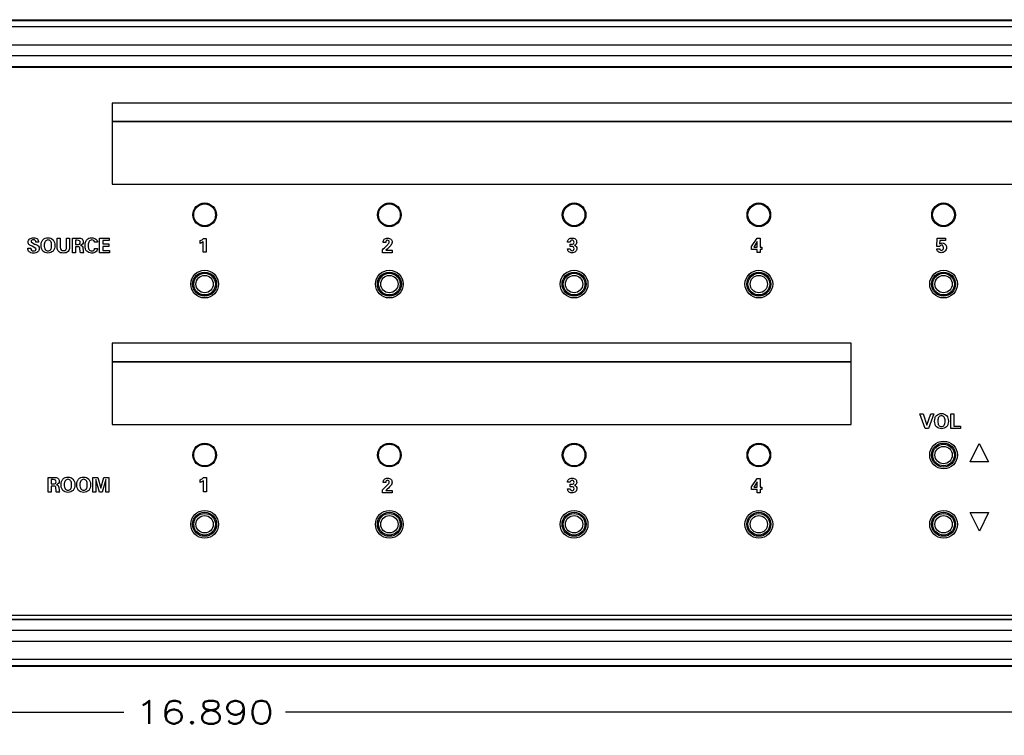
# Model space of a CAD drawing. Header units: inches. Extents: x 0 to 34, y 0 to 22.
# Tile 17 of 27: x 14.7 to 20, y 4 to 7.8. Entities that reach past the tile are written whole.
import ezdxf
from ezdxf.enums import TextEntityAlignment as Align

# ---------------------------------------------------------------- set-up
doc = ezdxf.new("R2010")
doc.units = ezdxf.units.IN
doc.header["$LTSCALE"] = 1.87
doc.header["$MEASUREMENT"] = 0
doc.layers.get('0').update_dxf_attribs({"linetype": 'CONTINUOUS'})
doc.layers.add('3_ALL_AXES', color=7, linetype='CONTINUOUS')
doc.layers.add('5_ALL_CURVES', color=7, linetype='CONTINUOUS')
doc.styles.get("Standard").update_dxf_attribs({"font": 'SIMPLEX.SHX'})
doc.dimstyles.new('DIMSTYLE_1', dxfattribs={"dimtxt": 0.125, "dimasz": 0.18, "dimexe": 0.18, "dimexo": 0.0625, "dimgap": 0.09, "dimtad": 0, "dimtih": 1, "dimtoh": 1, "dimdec": 3, "dimzin": 4, "dimdsep": 46, "dimtxsty": 'Standard', "dimblk": '_FILLED', "dimblk1": '_FILLED', "dimblk2": '_FILLED', "dimcen": 0.09, "dimadec": 0, "dimazin": 0, "dimtp": 0.001, "dimtm": 0.001, "dimtfac": 1, "dimtdec": 3, "dimtofl": 0, "dimtmove": 0, "dimatfit": 3, "dimldrblk": '_FILLED', "dimfxl": 0, "dimtolj": 1, "dimtzin": 4, "dimarcsym": 0})

# ---------------------------------------------------------------- blocks, each defined once
blk = doc.blocks.new('_FILLED')
at = {"color": 0, "linetype": 'ByBlock'}
blk.add_solid([(0, 0), (-1, 0.174), (-1, -0.174)], dxfattribs=at)
blk = doc.blocks.new('*D2')
at = {"color": 5}
for p, q in [((7.2129, 4.3237), (7.2129, 3.9627)), ((24.1029, 4.2824), (24.1029, 3.9627)), ((7.2129, 4.0877), (15.2204, 4.0877)), ((24.1029, 4.0877), (16.0954, 4.0877))]:
    blk.add_line(p, q, dxfattribs=at)
at = {"color": 5, "xscale": 0.18, "yscale": 0.18, "zscale": 0.18, "rotation": 180}
blk.add_blockref('_FILLED', (7.2129, 4.0877), dxfattribs=at)
at = {"color": 5, "xscale": 0.18, "yscale": 0.18, "zscale": 0.18}
blk.add_blockref('_FILLED', (24.1029, 4.0877), dxfattribs=at)
at = {"color": 5, "width": 1.26}
blk.add_text('16.890', height=0.125, dxfattribs=at).set_placement((15.2829, 4.0252), (16.0329, 4.0252), align=Align.FIT)

msp = doc.modelspace()

# ---------------------------------------------------------------- linework, layer by layer
at = {"color": 8}
for p, q in [((7.3328, 7.8357), (23.983, 7.8357)), ((7.3379, 7.8306), (23.9778, 7.8306)), ((23.947, 7.797), (7.3688, 7.797)), ((23.947, 7.6986), (7.3688, 7.6986)), ((7.4763, 7.6422), (23.8395, 7.6422)), ((7.4763, 7.5823), (23.8395, 7.5823)), ((23.8385, 7.5813), (7.4772, 7.5813)), ((23.8154, 7.5777), (7.5004, 7.5777)), ((15.1579, 7.3847), (15.1579, 7.2847)), ((21.1579, 7.3847), (15.1579, 7.3847)), ((15.1579, 7.2847), (21.1579, 7.2847)), ((15.1579, 6.0847), (15.1579, 5.9847)), ((19.1579, 6.0847), (15.1579, 6.0847)), ((19.1579, 5.9847), (19.1579, 6.0847)), ((15.1579, 5.9847), (19.1579, 5.9847)), ((23.8395, 4.5891), (7.4763, 4.5891)), ((7.4772, 4.5901), (23.8385, 4.5901)), ((7.5004, 4.6127), (23.8154, 4.6127)), ((23.8395, 4.5292), (7.4763, 4.5292)), ((7.3688, 4.4728), (23.947, 4.4728)), ((7.3688, 4.3744), (23.947, 4.3744)), ((23.983, 4.3357), (7.3328, 4.3357)), ((7.3379, 4.3408), (23.9778, 4.3408))]:
    msp.add_line(p, q, dxfattribs=at)
at = {"color": 5}
for p, q in [((14.7184, 6.6334), (14.7377, 6.6206)), ((14.7377, 6.6206), (14.7387, 6.6202)), ((14.7594, 6.6317), (14.7448, 6.6317)), ((14.7594, 6.6321), (14.7594, 6.6317)), ((14.8596, 6.6048), (14.8596, 6.654)), ((14.8596, 6.654), (14.8763, 6.654)), ((14.8763, 6.654), (14.8763, 6.6036)), ((14.9108, 6.6043), (14.9108, 6.654)), ((14.9108, 6.654), (14.927, 6.654)), ((14.927, 6.654), (14.927, 6.6048)), ((14.9418, 6.574), (14.9418, 6.654)), ((14.9418, 6.654), (14.9744, 6.654)), ((14.9582, 6.6416), (14.9582, 6.6192)), ((14.9681, 6.6416), (14.9582, 6.6416)), ((14.9582, 6.6192), (14.9681, 6.6192)), ((15.0779, 6.6309), (15.0624, 6.6309)), ((15.0896, 6.574), (15.0896, 6.654)), ((15.0896, 6.654), (15.1416, 6.654)), ((15.1066, 6.6408), (15.1066, 6.6219)), ((15.1416, 6.6408), (15.1066, 6.6408)), ((15.1066, 6.6219), (15.1394, 6.6219)), ((15.1394, 6.6219), (15.1394, 6.6089)), ((15.1416, 6.654), (15.1416, 6.6408)), ((15.6338, 6.6252), (15.6338, 6.64)), ((15.6508, 6.577), (15.6508, 6.6344)), ((15.6523, 6.6511), (15.6668, 6.6511)), ((15.6668, 6.6511), (15.6668, 6.577)), ((16.6236, 6.6305), (16.6236, 6.6314)), ((16.638, 6.6305), (16.6236, 6.6305)), ((17.6371, 6.6322), (17.6226, 6.6322)), ((17.6372, 6.6206), (17.6431, 6.6206)), ((17.6372, 6.6077), (17.6372, 6.6206)), ((18.6187, 6.6077), (18.6485, 6.6527)), ((18.6497, 6.6347), (18.6305, 6.6049)), ((18.6485, 6.6527), (18.6649, 6.6527)), ((18.6497, 6.6049), (18.6497, 6.6347)), ((18.6649, 6.6527), (18.6649, 6.6049)), ((19.6217, 6.6079), (19.6234, 6.6534)), ((19.6234, 6.6534), (19.6688, 6.6534)), ((19.6378, 6.6409), (19.6367, 6.622)), ((19.6688, 6.6409), (19.6378, 6.6409)), ((19.6688, 6.6534), (19.6688, 6.6409)), ((14.7, 6.5989), (14.7, 6.6)), ((14.7, 6.6), (14.7165, 6.6)), ((14.746, 6.595), (14.7276, 6.6089)), ((14.9582, 6.574), (14.9418, 6.574)), ((14.9582, 6.6062), (14.9582, 6.574)), ((14.9727, 6.6062), (14.9582, 6.6062)), ((14.984, 6.5838), (14.9829, 6.5959)), ((15.0044, 6.574), (14.9862, 6.574)), ((14.999, 6.599), (15.0004, 6.5874)), ((15.0625, 6.598), (15.0783, 6.598)), ((15.1428, 6.574), (15.0896, 6.574)), ((15.1066, 6.6089), (15.1066, 6.5873)), ((15.1394, 6.6089), (15.1066, 6.6089)), ((15.1066, 6.5873), (15.1428, 6.5873)), ((15.1428, 6.5873), (15.1428, 6.574)), ((15.6668, 6.577), (15.6508, 6.577)), ((16.6206, 6.5909), (16.6251, 6.5951)), ((16.6206, 6.5747), (16.6206, 6.5909)), ((16.6731, 6.5747), (16.6206, 6.5747)), ((16.638, 6.5878), (16.6731, 6.5878)), ((16.6731, 6.5878), (16.6731, 6.5747)), ((17.6229, 6.5959), (17.6372, 6.5959)), ((17.6229, 6.5944), (17.6229, 6.5959)), ((17.6428, 6.6077), (17.6372, 6.6077)), ((18.6187, 6.5921), (18.6187, 6.6077)), ((18.6497, 6.5921), (18.6187, 6.5921)), ((18.6305, 6.6049), (18.6497, 6.6049)), ((18.6497, 6.5753), (18.6497, 6.5921)), ((18.6649, 6.5753), (18.6497, 6.5753)), ((18.6649, 6.6049), (18.6744, 6.6049)), ((18.6744, 6.5921), (18.6649, 6.5921)), ((18.6649, 6.5921), (18.6649, 6.5753)), ((18.6744, 6.6049), (18.6744, 6.5921)), ((19.6214, 6.5954), (19.6379, 6.5954)), ((19.6214, 6.5952), (19.6214, 6.5954)), ((19.6377, 6.6079), (19.6217, 6.6079)), ((19.5291, 5.703), (19.5473, 5.703)), ((19.5577, 5.623), (19.5291, 5.703)), ((19.5473, 5.703), (19.568, 5.6405)), ((19.568, 5.6405), (19.5882, 5.703)), ((19.6053, 5.703), (19.5764, 5.623)), ((19.5882, 5.703), (19.6053, 5.703)), ((19.6968, 5.703), (19.7135, 5.703)), ((19.6968, 5.623), (19.6968, 5.703)), ((19.7135, 5.703), (19.7135, 5.6366)), ((19.5764, 5.623), (19.5577, 5.623)), ((19.7489, 5.623), (19.6968, 5.623)), ((19.7135, 5.6366), (19.7489, 5.6366)), ((19.7489, 5.6366), (19.7489, 5.623)), ((19.8021, 5.4423), (19.8512, 5.5428)), ((19.8512, 5.5428), (19.9007, 5.4422)), ((19.9007, 5.4422), (19.8021, 5.4423)), ((14.8111, 5.2787), (14.8111, 5.3587)), ((14.8111, 5.3587), (14.8437, 5.3587)), ((14.8276, 5.3463), (14.8276, 5.3239)), ((14.8375, 5.3463), (14.8276, 5.3463)), ((15.0529, 5.2787), (15.0529, 5.3587)), ((15.0529, 5.3587), (15.0794, 5.3587)), ((15.068, 5.3463), (15.068, 5.2787)), ((15.0885, 5.2787), (15.068, 5.3463)), ((15.0794, 5.3587), (15.0959, 5.3009)), ((15.0959, 5.3009), (15.1122, 5.3587)), ((15.1237, 5.3463), (15.1032, 5.2787)), ((15.1122, 5.3587), (15.1392, 5.3587)), ((15.1237, 5.2787), (15.1237, 5.3463)), ((15.1392, 5.3587), (15.1392, 5.2787)), ((15.6336, 5.3302), (15.6336, 5.3457)), ((15.6509, 5.2799), (15.6509, 5.3399)), ((15.6524, 5.3573), (15.6671, 5.3573)), ((15.6671, 5.3573), (15.6671, 5.2799)), ((16.6236, 5.3311), (16.6236, 5.3319)), ((16.638, 5.3311), (16.6236, 5.3311)), ((17.6371, 5.3328), (17.6226, 5.3328)), ((18.6187, 5.3083), (18.6485, 5.3533)), ((18.6497, 5.3353), (18.6305, 5.3055)), ((18.6485, 5.3533), (18.6649, 5.3533)), ((18.6497, 5.3055), (18.6497, 5.3353)), ((18.6649, 5.3533), (18.6649, 5.3055)), ((14.8276, 5.2787), (14.8111, 5.2787)), ((14.8276, 5.3239), (14.8375, 5.3239)), ((14.8276, 5.3109), (14.8276, 5.2787)), ((14.8421, 5.3109), (14.8276, 5.3109)), ((14.8534, 5.2884), (14.8523, 5.3005)), ((14.8738, 5.2787), (14.8556, 5.2787)), ((14.8683, 5.3037), (14.8697, 5.2921)), ((15.068, 5.2787), (15.0529, 5.2787)), ((15.1032, 5.2787), (15.0885, 5.2787)), ((15.1392, 5.2787), (15.1237, 5.2787)), ((15.6671, 5.2799), (15.6509, 5.2799)), ((16.6206, 5.2915), (16.6251, 5.2956)), ((16.6206, 5.2753), (16.6206, 5.2915)), ((16.638, 5.2884), (16.6731, 5.2884)), ((16.6731, 5.2884), (16.6731, 5.2753)), ((17.6229, 5.2965), (17.6372, 5.2965)), ((17.6229, 5.295), (17.6229, 5.2965)), ((17.6372, 5.3212), (17.6431, 5.3212)), ((17.6372, 5.3083), (17.6372, 5.3212)), ((17.6428, 5.3083), (17.6372, 5.3083)), ((18.6187, 5.2927), (18.6187, 5.3083)), ((18.6497, 5.2927), (18.6187, 5.2927)), ((18.6305, 5.3055), (18.6497, 5.3055)), ((18.6497, 5.2759), (18.6497, 5.2927)), ((18.6649, 5.3055), (18.6744, 5.3055)), ((18.6744, 5.2927), (18.6649, 5.2927)), ((18.6649, 5.2927), (18.6649, 5.2759)), ((18.6744, 5.3055), (18.6744, 5.2927)), ((16.6731, 5.2753), (16.6206, 5.2753)), ((18.6649, 5.2759), (18.6497, 5.2759)), ((19.8021, 5.1678), (19.9007, 5.1678)), ((19.8517, 5.0673), (19.8021, 5.1678)), ((19.9007, 5.1678), (19.8517, 5.0673))]:
    msp.add_line(p, q, dxfattribs=at)
at = {"color": 8}
for centre, radius in [((15.6579, 6.7797), 0.059), ((16.6579, 6.7797), 0.059), ((17.6579, 6.7797), 0.059), ((18.6579, 6.7797), 0.059), ((19.6579, 6.7797), 0.059), ((15.6579, 6.4047), 0.065), ((15.6579, 6.4047), 0.0587), ((15.6579, 6.4047), 0.0469), ((16.6579, 6.4047), 0.065), ((16.6579, 6.4047), 0.0587), ((16.6579, 6.4047), 0.0469), ((17.6579, 6.4047), 0.065), ((17.6579, 6.4047), 0.0587), ((17.6579, 6.4047), 0.0469), ((18.6579, 6.4047), 0.065), ((18.6579, 6.4047), 0.0587), ((18.6579, 6.4047), 0.0469), ((19.6579, 6.4047), 0.065), ((19.6579, 6.4047), 0.0587), ((19.6579, 6.4047), 0.0469), ((19.6579, 5.4797), 0.065), ((15.6579, 5.4797), 0.059), ((16.6579, 5.4797), 0.059), ((17.6579, 5.4797), 0.059), ((18.6579, 5.4797), 0.059), ((19.6579, 5.4797), 0.0587), ((19.6579, 5.4797), 0.0469), ((15.6579, 5.1047), 0.065), ((15.6579, 5.1047), 0.0587), ((15.6579, 5.1047), 0.0469), ((16.6579, 5.1047), 0.065), ((16.6579, 5.1047), 0.0587), ((16.6579, 5.1047), 0.0469), ((17.6579, 5.1047), 0.065), ((17.6579, 5.1047), 0.0587), ((17.6579, 5.1047), 0.0469), ((18.6579, 5.1047), 0.065), ((18.6579, 5.1047), 0.0587), ((18.6579, 5.1047), 0.0469), ((19.6579, 5.1047), 0.065), ((19.6579, 5.1047), 0.0587), ((19.6579, 5.1047), 0.0469)]:
    msp.add_circle(centre, radius, dxfattribs=at)
at = {"color": 5}
for points, start_tangent, end_tangent in [([(14.7276, 6.6089), (14.7258, 6.6095), (14.7242, 6.6101), (14.7153, 6.6136), (14.7093, 6.617), (14.7042, 6.6234), (14.7024, 6.632), (14.7104, 6.6491), (14.7323, 6.6554), (14.7446, 6.6537)], (-0.940714, 0.3392), (0.949541, -0.313642)), ([(14.7387, 6.6202), (14.7582, 6.6102), (14.7628, 6.5965), (14.7544, 6.579), (14.7311, 6.5726), (14.7175, 6.5743), (14.7156, 6.5749)], (0.947582, -0.319512), (-0.94523, 0.326404)), ([(14.7448, 6.6317), (14.7408, 6.6411), (14.7312, 6.6444), (14.7218, 6.6416), (14.7183, 6.6342), (14.7184, 6.6334)], (-0.087894, 0.99613), (0.128268, -0.99174)), ([(14.7446, 6.6537), (14.7523, 6.6493), (14.7594, 6.6321)], (0.949541, -0.313642), (0, -1)), ([(14.7723, 6.6144), (14.7748, 6.6315), (14.7824, 6.6443), (14.8098, 6.6552), (14.8371, 6.6443), (14.8471, 6.6144), (14.8471, 6.6124)], (0.003597, 0.999994), (-0.015289, -0.999883)), ([(14.8471, 6.6124), (14.8446, 6.597), (14.8372, 6.5837), (14.8098, 6.5726), (14.7822, 6.5837), (14.7747, 6.5969), (14.7723, 6.6144)], (-0.015289, -0.999883), (0.003597, 0.999994)), ([(14.8296, 6.6143), (14.8283, 6.6269), (14.8245, 6.6361), (14.8097, 6.6437), (14.7949, 6.6361), (14.791, 6.6269), (14.7898, 6.6143)], (-0.000903, 1), (-0.001258, -0.999999)), ([(14.7898, 6.6143), (14.791, 6.6015), (14.7949, 6.5922), (14.8097, 6.5846), (14.8245, 6.5922), (14.8283, 6.6015), (14.8296, 6.6143)], (-0.001258, -0.999999), (-0.000903, 1)), ([(14.9681, 6.6192), (14.9809, 6.6217), (14.9844, 6.6302), (14.9811, 6.6391), (14.9681, 6.6416)], (1, 0), (-1, 0)), ([(14.9744, 6.654), (14.9945, 6.6491), (15.0009, 6.6339), (14.9973, 6.6207), (14.9857, 6.6141)], (1, 0), (-0.97148, -0.237122)), ([(14.9857, 6.6141), (14.9951, 6.6101), (14.999, 6.599)], (0.993783, -0.111333), (0.12127, -0.99262)), ([(15.0783, 6.598), (15.0693, 6.5791), (15.0463, 6.5726), (15.0309, 6.5753), (15.0197, 6.5831), (15.0129, 6.5959), (15.0106, 6.6137), (15.011, 6.6209)], (-0.068164, -0.997674), (0.092697, 0.995694)), ([(15.011, 6.6209), (15.013, 6.6315), (15.02, 6.6446), (15.0313, 6.6526), (15.0466, 6.6553), (15.069, 6.6488), (15.0779, 6.6309)], (0.092697, 0.995694), (0.049989, -0.99875)), ([(15.0624, 6.6309), (15.0581, 6.6401), (15.0473, 6.6436), (15.0325, 6.6361), (15.0288, 6.6268), (15.0275, 6.614), (15.0277, 6.6081)], (-0.047175, 0.998887), (0.076346, -0.997081)), ([(15.6338, 6.64), (15.6439, 6.6451), (15.6523, 6.6511)], (0.920517, 0.390702), (0.759091, 0.650985)), ([(15.6508, 6.6344), (15.6416, 6.6286), (15.6338, 6.6252)], (-0.823793, -0.566891), (-0.945879, -0.324521)), ([(16.6236, 6.6314), (16.6301, 6.6474), (16.6481, 6.6534), (16.666, 6.6478), (16.6727, 6.6328), (16.6727, 6.6317)], (0, 1), (-0.03492, -0.99939)), ([(16.6251, 6.5951), (16.6488, 6.6189), (16.6572, 6.6331), (16.6547, 6.6397), (16.6483, 6.6422), (16.6412, 6.6397)], (0.738906, 0.673808), (-0.727074, -0.686559)), ([(16.6412, 6.6397), (16.6408, 6.6393), (16.638, 6.6305)], (-0.727074, -0.686559), (-0.03623, -0.999343)), ([(16.6727, 6.6317), (16.6656, 6.6144), (16.638, 6.5878)], (-0.03492, -0.99939), (-0.767254, -0.641343)), ([(17.6226, 6.6322), (17.6291, 6.6483), (17.6473, 6.654), (17.6655, 6.648), (17.6722, 6.6317), (17.6722, 6.6309)], (0.010716, 0.999943), (-0.021052, -0.999778)), ([(17.6471, 6.6427), (17.6399, 6.6398), (17.6371, 6.6322)], (-1, 0.000359), (-0.023479, -0.999724)), ([(17.6592, 6.6146), (17.6693, 6.6085), (17.6727, 6.5972), (17.6654, 6.5805), (17.6463, 6.574), (17.6379, 6.575)], (0.968966, -0.247194), (-0.968888, 0.247501)), ([(17.6431, 6.6206), (17.6543, 6.623), (17.6575, 6.6313), (17.6547, 6.6397), (17.6471, 6.6427)], (1, 0), (-1, 0.000359)), ([(17.6722, 6.6309), (17.669, 6.6207), (17.6592, 6.6146)], (-0.021052, -0.999778), (-0.962729, -0.270469)), ([(19.6367, 6.622), (19.6432, 6.6261), (19.6506, 6.6273), (19.6671, 6.6206), (19.6735, 6.603), (19.6657, 6.5825), (19.6648, 6.5817)], (0.741874, 0.67054), (-0.743626, -0.668596)), ([(19.6574, 6.6034), (19.6546, 6.6121), (19.6474, 6.6159), (19.6415, 6.6138), (19.6377, 6.6079)], (-0.042093, 0.999114), (-0.313613, -0.949551)), ([(14.7156, 6.5749), (14.7078, 6.5792), (14.7, 6.5989)], (-0.94523, 0.326404), (0, 1)), ([(14.7165, 6.6), (14.7203, 6.588), (14.732, 6.584), (14.7421, 6.5871), (14.746, 6.595)], (0, -1), (0.002956, 0.999996)), ([(14.927, 6.6048), (14.9187, 6.5807), (14.9082, 6.5747), (14.8933, 6.5728), (14.8784, 6.5747), (14.8679, 6.5806), (14.8596, 6.6048)], (0, -1), (0, 1)), ([(14.8763, 6.6036), (14.8807, 6.5903), (14.8938, 6.5859), (14.9067, 6.5904), (14.9108, 6.6043)], (0, -1), (0, 1)), ([(14.9829, 6.5959), (14.9807, 6.6047), (14.9727, 6.6062)], (-0.088575, 0.996069), (-1, 0)), ([(14.9862, 6.574), (14.9849, 6.5778), (14.984, 6.5838)], (-0.445966, 0.89505), (-0.08854, 0.996073)), ([(15.0004, 6.5874), (15.002, 6.5794), (15.0044, 6.574)], (0.129131, -0.991628), (0.579726, -0.814812)), ([(15.0277, 6.6081), (15.0287, 6.6008), (15.0324, 6.5916), (15.0474, 6.5843), (15.058, 6.5881), (15.0625, 6.598)], (0.076346, -0.997081), (0.070369, 0.997521)), ([(17.6379, 6.575), (17.6292, 6.5795), (17.6229, 6.5944)], (-0.968888, 0.247501), (0, 1)), ([(17.6372, 6.5959), (17.6399, 6.5883), (17.647, 6.5855), (17.6547, 6.5886), (17.6575, 6.597), (17.6575, 6.5975)], (0.023193, -0.999731), (-0.050081, 0.998745)), ([(17.6575, 6.5975), (17.6543, 6.6053), (17.6428, 6.6077)], (-0.050081, 0.998745), (-1, 0)), ([(19.6648, 6.5817), (19.6452, 6.5746), (19.6279, 6.5803), (19.6214, 6.5952)], (-0.743626, -0.668596), (0, 1)), ([(19.6379, 6.5954), (19.6402, 6.5893), (19.6462, 6.5871), (19.6544, 6.5912), (19.6574, 6.6023), (19.6574, 6.6034)], (0.027139, -0.999632), (-0.042093, 0.999114)), ([(19.6093, 5.6634), (19.6117, 5.6805), (19.6193, 5.6933), (19.6467, 5.7042), (19.6741, 5.6933), (19.6841, 5.6634), (19.6841, 5.6614)], (0.003597, 0.999994), (-0.015289, -0.999883)), ([(19.6841, 5.6614), (19.6816, 5.646), (19.6742, 5.6328), (19.6467, 5.6217), (19.6192, 5.6327), (19.6117, 5.6459), (19.6093, 5.6634)], (-0.015289, -0.999883), (0.003597, 0.999994)), ([(19.6665, 5.6633), (19.6653, 5.676), (19.6614, 5.6852), (19.6466, 5.6927), (19.6319, 5.6852), (19.628, 5.676), (19.6268, 5.6633)], (-0.000903, 1), (-0.001258, -0.999999)), ([(19.6268, 5.6633), (19.628, 5.6505), (19.6319, 5.6412), (19.6466, 5.6336), (19.6615, 5.6412), (19.6653, 5.6505), (19.6665, 5.6633)], (-0.001258, -0.999999), (-0.000903, 1)), ([(14.8375, 5.3239), (14.8503, 5.3263), (14.8537, 5.3349), (14.8505, 5.3438), (14.8375, 5.3463)], (1, 0), (-1, 0)), ([(14.8437, 5.3587), (14.8638, 5.3538), (14.8703, 5.3385), (14.8667, 5.3254), (14.8551, 5.3187)], (1, 0), (-0.97148, -0.237122)), ([(14.8804, 5.3191), (14.8829, 5.3361), (14.8905, 5.349), (14.9179, 5.3599), (14.9452, 5.349), (14.9553, 5.3191), (14.9553, 5.3171)], (0.003597, 0.999994), (-0.015289, -0.999883)), ([(14.9377, 5.319), (14.9364, 5.3316), (14.9326, 5.3408), (14.9178, 5.3483), (14.9031, 5.3408), (14.8992, 5.3316), (14.898, 5.319)], (-0.000903, 1), (-0.001258, -0.999999)), ([(14.9654, 5.3191), (14.9679, 5.3361), (14.9754, 5.349), (15.0029, 5.3599), (15.0302, 5.349), (15.0402, 5.3191), (15.0402, 5.3171)], (0.003597, 0.999994), (-0.015289, -0.999883)), ([(15.0227, 5.319), (15.0214, 5.3316), (15.0176, 5.3408), (15.0028, 5.3483), (14.988, 5.3408), (14.9841, 5.3316), (14.9829, 5.319)], (-0.000903, 1), (-0.001258, -0.999999)), ([(15.6336, 5.3457), (15.6438, 5.351), (15.6524, 5.3573)], (0.915957, 0.401276), (0.749237, 0.662302)), ([(15.6509, 5.3399), (15.6415, 5.3339), (15.6336, 5.3302)], (-0.815169, -0.579223), (-0.942289, -0.3348)), ([(16.6236, 5.3319), (16.6301, 5.348), (16.6481, 5.3539), (16.666, 5.3483), (16.6727, 5.3334), (16.6727, 5.3323)], (0, 1), (-0.03492, -0.99939)), ([(16.6251, 5.2956), (16.6488, 5.3195), (16.6572, 5.3337), (16.6547, 5.3402), (16.6483, 5.3428), (16.6412, 5.3403)], (0.738906, 0.673808), (-0.727074, -0.686559)), ([(16.6412, 5.3403), (16.6408, 5.3399), (16.638, 5.3311)], (-0.727074, -0.686559), (-0.03623, -0.999343)), ([(16.6727, 5.3323), (16.6656, 5.315), (16.638, 5.2884)], (-0.03492, -0.99939), (-0.767254, -0.641343)), ([(17.6226, 5.3328), (17.6291, 5.3489), (17.6473, 5.3546), (17.6655, 5.3486), (17.6722, 5.3323), (17.6722, 5.3315)], (0.010716, 0.999943), (-0.021052, -0.999778)), ([(17.6471, 5.3433), (17.6399, 5.3404), (17.6371, 5.3328)], (-1, 0.000359), (-0.023479, -0.999724)), ([(17.6431, 5.3212), (17.6543, 5.3236), (17.6575, 5.3318), (17.6547, 5.3402), (17.6471, 5.3433)], (1, 0), (-1, 0.000359)), ([(17.6722, 5.3315), (17.669, 5.3213), (17.6592, 5.3152)], (-0.021052, -0.999778), (-0.962729, -0.270469)), ([(14.8523, 5.3005), (14.85, 5.3094), (14.8421, 5.3109)], (-0.088575, 0.996069), (-1, 0)), ([(14.8556, 5.2787), (14.8542, 5.2825), (14.8534, 5.2884)], (-0.445966, 0.89505), (-0.08854, 0.996073)), ([(14.8551, 5.3187), (14.8644, 5.3147), (14.8683, 5.3037)], (0.993783, -0.111333), (0.12127, -0.99262)), ([(14.8697, 5.2921), (14.8713, 5.284), (14.8738, 5.2787)], (0.129131, -0.991628), (0.579726, -0.814812)), ([(14.9553, 5.3171), (14.9528, 5.3016), (14.9454, 5.2884), (14.9179, 5.2773), (14.8904, 5.2884), (14.8829, 5.3015), (14.8804, 5.3191)], (-0.015289, -0.999883), (0.003597, 0.999994)), ([(14.898, 5.319), (14.8992, 5.3061), (14.903, 5.2968), (14.9178, 5.2892), (14.9327, 5.2968), (14.9364, 5.3061), (14.9377, 5.319)], (-0.001258, -0.999999), (-0.000903, 1)), ([(15.0402, 5.3171), (15.0377, 5.3016), (15.0303, 5.2884), (15.0029, 5.2773), (14.9753, 5.2884), (14.9678, 5.3015), (14.9654, 5.3191)], (-0.015289, -0.999883), (0.003597, 0.999994)), ([(14.9829, 5.319), (14.9841, 5.3061), (14.988, 5.2968), (15.0028, 5.2892), (15.0176, 5.2968), (15.0214, 5.3061), (15.0227, 5.319)], (-0.001258, -0.999999), (-0.000903, 1)), ([(17.6379, 5.2755), (17.6292, 5.2801), (17.6229, 5.295)], (-0.968888, 0.247501), (0, 1)), ([(17.6372, 5.2965), (17.6399, 5.2889), (17.647, 5.286), (17.6547, 5.2892), (17.6575, 5.2976), (17.6575, 5.298)], (0.023193, -0.999731), (-0.050081, 0.998745)), ([(17.6592, 5.3152), (17.6693, 5.3091), (17.6727, 5.2978), (17.6654, 5.2811), (17.6463, 5.2746), (17.6379, 5.2755)], (0.968966, -0.247194), (-0.968888, 0.247501)), ([(17.6575, 5.298), (17.6543, 5.3059), (17.6428, 5.3083)], (-0.050081, 0.998745), (-1, 0))]:
    msp.add_spline(points, degree=3, dxfattribs=dict(at, start_tangent=start_tangent, end_tangent=end_tangent))
at = {"layer": '3_ALL_AXES', "color": 8}
for centre, radius in [((15.6579, 6.7797), 0.064), ((16.6579, 6.7797), 0.064), ((17.6579, 6.7797), 0.064), ((18.6579, 6.7797), 0.064), ((19.6579, 6.7797), 0.064), ((15.6579, 6.4047), 0.075), ((16.6579, 6.4047), 0.075), ((17.6579, 6.4047), 0.075), ((18.6579, 6.4047), 0.075), ((19.6579, 6.4047), 0.075), ((15.6579, 5.4797), 0.064), ((16.6579, 5.4797), 0.064), ((17.6579, 5.4797), 0.064), ((18.6579, 5.4797), 0.064), ((19.6579, 5.4797), 0.075), ((15.6579, 5.1047), 0.075), ((16.6579, 5.1047), 0.075), ((17.6579, 5.1047), 0.075), ((18.6579, 5.1047), 0.075), ((19.6579, 5.1047), 0.075)]:
    msp.add_circle(centre, radius, dxfattribs=at)
at = {"layer": '5_ALL_CURVES', "color": 8}
for p, q in [((15.1579, 7.2847), (15.1579, 6.9447)), ((21.1579, 7.2847), (15.1579, 7.2847)), ((15.1579, 6.9447), (21.1579, 6.9447)), ((15.1579, 5.9847), (15.1579, 5.6447)), ((19.1579, 5.9847), (15.1579, 5.9847)), ((19.1579, 5.6447), (19.1579, 5.9847)), ((15.1579, 5.6447), (19.1579, 5.6447))]:
    msp.add_line(p, q, dxfattribs=at)

# ---------------------------------------------------------------- dimensions: what is measured, and where the dimension line sits
at = {"color": 5}
dim = msp.add_linear_dim(base=(24.1029, 4.0877), p1=(7.2129, 4.3237), p2=(24.1029, 4.2824), dimstyle='DIMSTYLE_1', dxfattribs=at)
dim.commit()
dim.dimension.update_dxf_attribs({"geometry": '*D2', "text_midpoint": (15.2829, 4.0877), "dimtype": 160})

doc.saveas('drawing.dxf')
